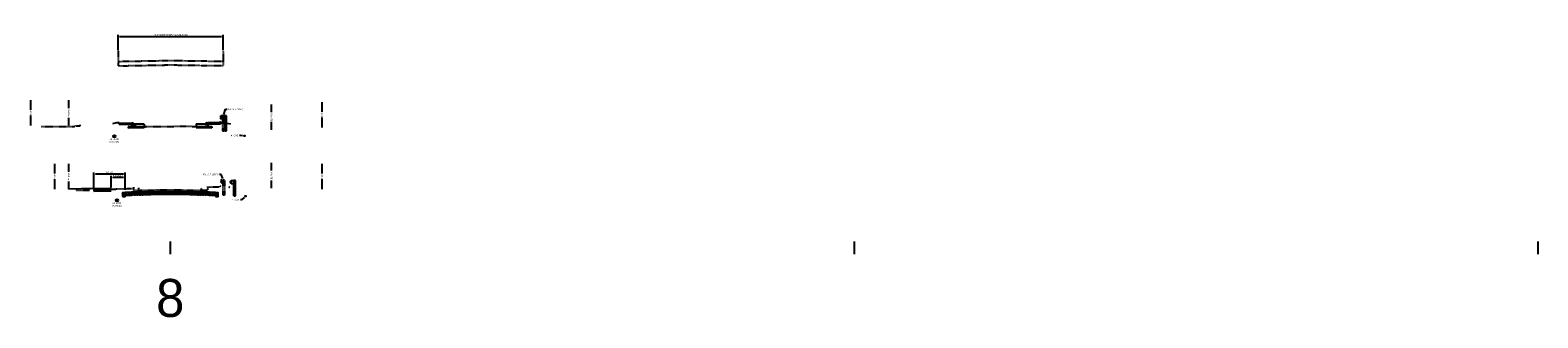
# Model space of a CAD drawing. Header units: feet. Extents: x 161250 to 169758, y 287353 to 289076.
# Tile 36 of 36: x 169162 to 169758, y 288201 to 288315. Entities that reach past the tile are written whole.
import ezdxf
from ezdxf import colors
from ezdxf.entities.mleader import LeaderData, LeaderLine
from ezdxf.lldxf.tags import DXFTag
from ezdxf.math import Vec2, Vec3

# ---------------------------------------------------------------- set-up
doc = ezdxf.new("R2010")
doc.units = ezdxf.units.FT
doc.header["$MEASUREMENT"] = 0
doc.linetypes.add('OhDOT_USTN2', pattern=[0.11, 0.069, -0.041])
doc.layers.add('DR_P_Storm_Sewer', color=1, linetype='Continuous', true_color=0xff0000)
for name, color, linetype in [('PV_P_Curb', 6, 'Continuous'), ('RD_P_GR_Rt', 1, 'grrtpr'), ('RD_P_Text', 1, 'Continuous'), ('RD_X_GR_Rt', 133, 'grrtex'), ('RD_X_Text', 9, 'Continuous'), ('RW_P_Esmt_TMP', 8, 'esmtmppr'), ('RW_X_Fee_RW', 50, 'rowex'), ('SC_Shading1', 247, 'Continuous'), ('UT_X_Gas', 52, 'gasex'), ('UT_X_Gas_Text', 56, 'Continuous'), ('UT_X_Water_Text', 142, 'Continuous'), ('XS_P_Curb', 6, 'Continuous'), ('XS_X_Ground_Line', 180, 'OhDOT_USTN2')]:
    doc.layers.add(name, color=color, linetype=linetype)
doc.layers.add('VIEWPORT', color=232, linetype='Continuous', plot=False)
doc.styles.add('Slanted', font='font31.shx', dxfattribs={"height": 0.1})
doc.styles.add('Slanted-Normal', font='font31.shx', dxfattribs={"height": 0.1})
doc.styles.get("Standard").update_dxf_attribs({"font": 'font31.shx'})
doc.styles.add('Straight-Normal', font='font30.shx', dxfattribs={"height": 0.1})
doc.linetypes.add('esmtmppr', pattern='A,1.95,-0.05,["TMP",Slanted,S=1,R=0,X=0,Y=-0.06],-0.35,1.95', length=4.3)
doc.linetypes.add('gasex', pattern='A,0.15,-0.2,0.15,-0.2,0.15,-0.1,["G",Straight-Normal,S=1,R=0,X=0,Y=-0.06],-0.15,0.15,-0.2,0.15,-0.2', length=1.8)
doc.linetypes.add('grrtex', pattern='A,0,[1,GRREX,S=1,R=0,X=0,Y=0],-0.3125', length=0.3125)
tags = doc.linetypes.add('grrtpr', pattern='A,0.18,["●",Standard,S=0.134,R=0,X=0,Y=-0.0925],0.135', length=0.315).pattern_tags.tags
tags[4] = DXFTag(74, 10)
doc.linetypes.add('rowex', pattern='A,0.75,-0.05,["Ex R/W",Straight-Normal,S=1,R=0,X=0,Y=-0.06],-0.7,0.75,-0.3,0.75,-0.3,0.75,-0.3,0.75,-0.3', length=5.7)
doc.dimstyles.new('COEC', dxfattribs={"dimscale": 13.9, "dimtxt": 0.18, "dimasz": 0.18, "dimexe": 0.18, "dimexo": 0.0625, "dimgap": 0.09, "dimtad": 1, "dimzin": 0, "dimdsep": 46, "dimtxsty": 'Standard', "dimcen": 0.09, "dimclrd": 256, "dimclre": 256, "dimclrt": 256, "dimaunit": 1, "dimadec": 4, "dimazin": 0, "dimtfac": 1, "dimtofl": 0, "dimtmove": 0, "dimatfit": 3, "dimfxl": 1, "dimtolj": 1, "dimtzin": 0, "dimlwd": -1, "dimlwe": -1, "dimarcsym": 0})

# ---------------------------------------------------------------- blocks, each defined once
blk = doc.blocks.new('*D1436')
at = {"layer": 'Defpoints', "color": 0, "transparency": 16777216}
for p in [(169199.93, 288256.4), (169194.42, 288252.05), (169199.93, 288251.97)]:
    blk.add_point(p, dxfattribs=at)
at = {"layer": 'RD_P_Text', "transparency": 16777216}
for p, q in [((169194.42, 288252.3), (169194.42, 288257.03)), ((169195.04, 288256.4), (169199.3, 288256.4)), ((169199.93, 288252.22), (169199.93, 288257.03))]:
    blk.add_line(p, q, dxfattribs=at)
for points in [[(169195.04, 288256.51), (169195.04, 288256.3), (169194.42, 288256.4)], [(169199.3, 288256.51), (169199.3, 288256.3), (169199.93, 288256.4)]]:
    blk.add_solid(points, dxfattribs=at)
at = {"layer": 'RD_P_Text', "transparency": 16777216, "insert": (169197.17, 288256.96), "char_height": 0.625, "attachment_point": 5}
blk.add_mtext("\\A1;5.2' WALK", dxfattribs=at)
blk = doc.blocks.new('*D1437')
at = {"layer": 'Defpoints', "color": 0, "transparency": 16777216}
for p in [(169199.93, 288257.7), (169187.62, 288251.92), (169199.93, 288251.97)]:
    blk.add_point(p, dxfattribs=at)
at = {"layer": 'RD_P_Text', "transparency": 16777216}
for p, q in [((169187.62, 288252.17), (169187.62, 288258.33)), ((169188.24, 288257.7), (169199.3, 288257.7)), ((169199.93, 288252.22), (169199.93, 288258.33))]:
    blk.add_line(p, q, dxfattribs=at)
for points in [[(169188.24, 288257.8), (169188.24, 288257.6), (169187.62, 288257.7)], [(169199.3, 288257.8), (169199.3, 288257.6), (169199.93, 288257.7)]]:
    blk.add_solid(points, dxfattribs=at)
at = {"layer": 'RD_P_Text', "transparency": 16777216, "insert": (169193.77, 288258.26), "char_height": 0.625, "attachment_point": 5}
blk.add_mtext('\\A1;DRIVE', dxfattribs=at)
blk = doc.blocks.new('*D1463')
at = {"layer": 'Defpoints', "color": 0, "transparency": 16777216}
for p in [(169238.65, 288312), (169197.14, 288306.39), (169238.65, 288306.41)]:
    blk.add_point(p, dxfattribs=at)
at = {"layer": 'RD_P_Text', "transparency": 16777216}
for p, q in [((169197.14, 288306.64), (169197.14, 288312.63)), ((169197.76, 288312), (169238.03, 288312)), ((169238.65, 288306.66), (169238.65, 288312.63))]:
    blk.add_line(p, q, dxfattribs=at)
for points in [[(169197.76, 288312.11), (169197.76, 288311.9), (169197.14, 288312)], [(169238.03, 288312.11), (169238.03, 288311.9), (169238.65, 288312)]]:
    blk.add_solid(points, dxfattribs=at)
at = {"layer": 'RD_P_Text', "transparency": 16777216, "insert": (169217.9, 288312.56), "char_height": 0.625, "attachment_point": 5}
blk.add_mtext("\\A1;42.0' O/O BRIDGE (HAR-68-0940)", dxfattribs=at)

msp = doc.modelspace()

# ---------------------------------------------------------------- hatches: boundary and pattern name
at = {"layer": 'SC_Shading1'}
h = msp.add_hatch(dxfattribs=at)
h.set_pattern_fill('GRAVEL', color=256, scale=0.5)
h.set_pattern_definition([(228.012787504, (1627.612858, 30.11517), (-4, -4.5), [0.067268, -6.6595440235]), (184.969740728, (1627.567858, 30.06517), (6, 0.5), [0.115434, -11.4279623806]), (132.510447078, (1627.452858, 30.05517), (5, -5.5), [0.081394, -8.05801629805]), (267.273689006, (1627.257858, 29.93017), (0.5, 10), [0.105119, -10.4067790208]), (292.833654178, (1627.252858, 29.82517), (-2.5, 6), [0.1030775, -10.20468656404]), (357.273689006, (1627.292858, 29.73017), (-10, 0.5), [0.105119, -10.4067790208]), (37.694240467, (1627.397858, 29.72517), (-6.5, -5), [0.1390145, -13.76242427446]), (72.255328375, (1627.507858, 29.81017), (3.5, 11), [0.131244, -12.9931607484]), (121.429565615, (1627.547858, 29.93517), (-4, 6.5), [0.105475, -10.4420365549]), (175.236358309, (1627.492858, 30.02517), (5.5, -0.5), [0.120416, -5.9003812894]), (222.397437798, (1627.372858, 30.035171), (-6, -5.5), [0.155724, -15.4166875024]), (138.814074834, (1627.75286, 29.92517), (-3.5, 3), [0.0531505, -5.2619224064]), (171.46923439, (1627.712858, 29.96017), (6.5, -1), [0.1011185, -10.0107557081]), (225, (1627.61286, 29.97517), (-6e-17, -0.5), [0.0707105, -0.6363962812]), (203.198590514, (1627.57786, 30.03517), (2.5, 1), [0.038079, -3.7698075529]), (291.801409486, (1627.54286, 30.02017), (-0.5, 1.5), [0.0538515, -2.6387309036]), (30.963756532, (1627.56286, 29.97017), (1.5, 1), [0.0874645, -2.8280114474]), (161.565051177, (1627.63786, 30.01517), (1, -0.5), [0.0632455, -1.5178933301]), (16.389540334, (1627.252858, 30.02017), (5, 1.5), [0.0886, -8.7714225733]), (70.346175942, (1627.337858, 30.04517), (-2.0000000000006, -5.5000000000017), [0.0743305, -7.35870387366]), (293.198590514, (1627.63786, 30.11517), (-1, 2.5), [0.0761575, -3.7317290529]), (343.610459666, (1627.667858, 30.04517), (-5, 1.5), [0.0886, -8.7714225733]), (339.44395478, (1627.25286, 29.71017), (-2.5, 1), [0.08544, -4.18656187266]), (294.775140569, (1627.332858, 29.68017), (-2.5, 5.5), [0.071589, -7.08732153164]), (66.801409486, (1627.64286, 29.61517), (1, 2.5), [0.0761575, -3.7317290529]), (17.354024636, (1627.672858, 29.68517), (-6.5, -2), [0.0838155, -8.2977118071]), (69.44395478, (1627.39786, 29.61517), (-1, -2.5), [0.04272, -4.22928187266]), (101.309932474, (1627.61286, 29.61517), (-0.5, 2), [0.025495, -2.5240147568]), (165.96375653, (1627.60786, 29.64017), (1.5, -0.5), [0.1030775, -1.9584753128]), (186.009005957, (1627.507858, 29.66517), (5, 0.5), [0.095525, -9.4569615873]), (303.690067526, (1627.56286, 29.92517), (-0.5, 1), [0.072111, -1.7306646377]), (353.157226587, (1627.602858, 29.86517), (8.5, -1), [0.125897, -12.463781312]), (60.945395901, (1627.72786, 29.85017), (-2, -3.5), [0.051478, -5.0963370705]), (90, (1627.75286, 29.89517), (-0.5, 0.5), [0.03, -0.47]), (120.256437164, (1627.497858, 29.68017), (2, -3.5), [0.069462, -6.8767599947]), (48.012787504, (1627.462858, 29.74017), (4, 4.5), [0.134536, -6.5922760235]), (0, (1627.55286, 29.84017), (0.5, 0.5), [0.13, -0.37]), (325.304846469, (1627.682858, 29.84017), (5, -3.5), [0.079057, -7.8266371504]), (254.0546041, (1627.74786, 29.79517), (-0.5, -2), [0.072801, -3.56725394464]), (207.645975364, (1627.727858, 29.72517), (-9.5, -5), [0.1185325, -11.7347370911]), (175.42607874, (1627.622858, 29.67017), (-6.5, 0.5), [0.1253995, -12.414536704])])
edge = h.paths.add_edge_path()
edge.add_arc((169199.43, 288248.924), 0.166, 0, 360)
h.paths.add_polyline_path([(169198.93, 288248.758), (169199.43, 288248.758), (169199.93, 288248.758), (169199.93, 288250.258), (169198.93, 288250.258)])
h = msp.add_hatch(dxfattribs=at)
h.set_pattern_fill('ZIGZAG', color=256, scale=4)
h.set_pattern_definition([(0, (0, 0), (0.5, 0.5), [0.5, -0.5]), (90, (0.5, 0), (-0.5, 0.5), [0.5, -0.5])])
h.paths.add_polyline_path([(169199.93, 288249.178), (169202.43, 288249.39), (169202.43, 288249.41), (169217.756, 288249.716), (169233.175, 288249.408), (169233.175, 288249.388), (169235.675, 288249.179), (169235.675, 288250.339), (169233.175, 288250.548), (169233.175, 288250.568), (169217.756, 288250.876), (169202.43, 288250.57), (169202.43, 288250.55), (169199.93, 288250.338)])
h = msp.add_hatch(dxfattribs=at)
h.set_pattern_fill('GRAVEL', color=256, scale=0.5)
h.set_pattern_definition([(228.012787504, (1664.35771, 30.113306), (-4, -4.5), [0.067268, -6.6595440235]), (184.969740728, (1664.31271, 30.063306), (6, 0.5), [0.115434, -11.4279623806]), (132.510447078, (1664.19771, 30.053306), (5, -5.5), [0.081394, -8.05801629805]), (267.273689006, (1664.00271, 29.928306), (0.5, 10), [0.105119, -10.4067790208]), (292.833654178, (1663.99771, 29.823306), (-2.5, 6), [0.1030775, -10.20468656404]), (357.273689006, (1664.03771, 29.728306), (-10, 0.5), [0.105119, -10.4067790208]), (37.694240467, (1664.14271, 29.723306), (-6.5, -5), [0.1390145, -13.76242427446]), (72.255328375, (1664.25271, 29.808306), (3.5, 11), [0.131244, -12.9931607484]), (121.429565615, (1664.29271, 29.933306), (-4, 6.5), [0.105475, -10.4420365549]), (175.236358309, (1664.23771, 30.023306), (5.5, -0.5), [0.120416, -5.9003812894]), (222.397437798, (1664.11771, 30.033306), (-6, -5.5), [0.155724, -15.4166875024]), (138.814074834, (1664.49771, 29.923306), (-3.5, 3), [0.0531505, -5.2619224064]), (171.46923439, (1664.45771, 29.958306), (6.5, -1), [0.1011185, -10.0107557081]), (225, (1664.3577, 29.9733), (-6e-17, -0.5), [0.0707105, -0.6363962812]), (203.198590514, (1664.32271, 30.033306), (2.5, 1), [0.038079, -3.7698075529]), (291.801409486, (1664.28771, 30.01831), (-0.5, 1.5), [0.0538515, -2.6387309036]), (30.963756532, (1664.30771, 29.96831), (1.5, 1), [0.0874645, -2.8280114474]), (161.565051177, (1664.38271, 30.0133), (1, -0.5), [0.0632455, -1.5178933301]), (16.389540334, (1663.99771, 30.018306), (5, 1.5), [0.0886, -8.7714225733]), (70.346175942, (1664.08271, 30.043306), (-2.0000000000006, -5.5000000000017), [0.0743305, -7.35870387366]), (293.198590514, (1664.38271, 30.113306), (-1, 2.5), [0.0761575, -3.7317290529]), (343.610459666, (1664.41271, 30.043306), (-5, 1.5), [0.0886, -8.7714225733]), (339.44395478, (1663.99771, 29.708306), (-2.5, 1), [0.08544, -4.18656187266]), (294.775140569, (1664.07771, 29.678306), (-2.5, 5.5), [0.071589, -7.08732153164]), (66.801409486, (1664.38771, 29.613306), (1, 2.5), [0.0761575, -3.7317290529]), (17.354024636, (1664.41771, 29.683306), (-6.5, -2), [0.0838155, -8.2977118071]), (69.44395478, (1664.14271, 29.613306), (-1, -2.5), [0.04272, -4.22928187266]), (101.309932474, (1664.35771, 29.61331), (-0.5, 2), [0.025495, -2.5240147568]), (165.96375653, (1664.35271, 29.6383), (1.5, -0.5), [0.1030775, -1.9584753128]), (186.009005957, (1664.25271, 29.663306), (5, 0.5), [0.095525, -9.4569615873]), (303.690067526, (1664.30771, 29.9233), (-0.5, 1), [0.072111, -1.7306646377]), (353.157226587, (1664.34771, 29.863306), (8.5, -1), [0.125897, -12.463781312]), (60.945395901, (1664.47271, 29.848306), (-2, -3.5), [0.051478, -5.0963370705]), (90, (1664.4977, 29.8933), (-0.5, 0.5), [0.03, -0.47]), (120.256437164, (1664.24271, 29.678306), (2, -3.5), [0.069462, -6.8767599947]), (48.012787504, (1664.20771, 29.738306), (4, 4.5), [0.134536, -6.5922760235]), (0, (1664.2977, 29.8383), (0.5, 0.5), [0.13, -0.37]), (325.304846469, (1664.42771, 29.838306), (5, -3.5), [0.079057, -7.8266371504]), (254.0546041, (1664.49271, 29.793306), (-0.5, -2), [0.072801, -3.56725394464]), (207.645975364, (1664.47271, 29.723306), (-9.5, -5), [0.1185325, -11.7347370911]), (175.42607874, (1664.36771, 29.668306), (-6.5, 0.5), [0.1253995, -12.414536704])])
edge = h.paths.add_edge_path()
edge.add_arc((169236.175, 288248.922), 0.166, 0, 360)
h.paths.add_polyline_path([(169235.675, 288248.756), (169236.175, 288248.756), (169236.675, 288248.756), (169236.675, 288250.256), (169235.675, 288250.256)])

# ---------------------------------------------------------------- linework, layer by layer
at = {"layer": 'DR_P_Storm_Sewer'}
for centre in [(169199.43, 288248.924), (169236.175, 288248.922)]:
    msp.add_circle(centre, 0.166, dxfattribs=at)
at = {"layer": 'PV_P_Curb', "flags": 128}
msp.add_lwpolyline([(169199.93, 288249.178), (169202.43, 288249.39), (169202.43, 288249.41), (169217.756, 288249.716), (169233.175, 288249.408), (169233.175, 288249.388), (169235.675, 288249.179), (169235.675, 288250.339), (169233.175, 288250.548), (169233.175, 288250.568), (169217.756, 288250.876), (169202.43, 288250.57), (169202.43, 288250.55), (169199.93, 288250.338)], close=True, dxfattribs=at)
at = {"layer": 'RD_P_GR_Rt', "linetype": 'Continuous'}
for points in [[(169238.348, 288279.534), (169238.348, 288280.701)], [(169239.348, 288274.701), (169239.348, 288280.701)], [(169240.014, 288280.701), (169239.348, 288280.701)], [(169240.014, 288274.701), (169240.014, 288280.701)], [(169239.348, 288278.034), (169240.014, 288278.034)], [(169239.348, 288274.701), (169240.014, 288274.701)], [(169241.826, 288253.966), (169241.826, 288255.132)], [(169242.826, 288249.132), (169242.826, 288255.132)], [(169243.493, 288255.132), (169242.826, 288255.132)], [(169242.826, 288252.465), (169243.493, 288252.465)], [(169243.493, 288249.132), (169243.493, 288255.132)], [(169242.826, 288249.132), (169243.493, 288249.132)]]:
    msp.add_lwpolyline(points, dxfattribs=at)
at = {"layer": 'RD_P_GR_Rt'}
for points in [[(169238.348, 288280.701), (169239.348, 288280.701)], [(169238.348, 288279.534), (169239.348, 288279.534)], [(169241.826, 288255.132), (169242.826, 288255.132)], [(169241.826, 288253.966), (169242.826, 288253.966)]]:
    msp.add_lwpolyline(points, dxfattribs=at)
for centre in [(169237.598, 288278.034), (169241.076, 288252.465)]:
    msp.add_circle(centre, 0.02, dxfattribs=at)
for points in [[(169238.348, 288279.618), (169238.123, 288279.794), (169238.1, 288279.897), (169238.19, 288279.983), (169238.325, 288280.082), (169238.342, 288280.112), (169238.329, 288280.188), (169238.127, 288280.361), (169238.107, 288280.427), (169238.266, 288280.549), (169238.348, 288280.618)], [(169241.826, 288254.049), (169241.602, 288254.225), (169241.578, 288254.328), (169241.668, 288254.414), (169241.804, 288254.513), (169241.82, 288254.543), (169241.807, 288254.619), (169241.605, 288254.792), (169241.585, 288254.858), (169241.744, 288254.981), (169241.826, 288255.049)]]:
    msp.add_spline(points, degree=3, dxfattribs=at)
at = {"layer": 'RD_X_GR_Rt', "linetype": 'OhDOT_USTN2', "flags": 128}
for points in [[(169237.75, 288280.654), (169237.75, 288279.488)], [(169238.417, 288280.654), (169237.75, 288280.654)], [(169239.083, 288280.654), (169238.417, 288280.654)], [(169238.417, 288280.654), (169238.417, 288278.238)], [(169239.083, 288280.654), (169239.083, 288278.238)], [(169238.417, 288279.488), (169237.75, 288279.488)], [(169238.417, 288278.238), (169238.417, 288274.654)], [(169239.083, 288274.654), (169238.417, 288274.654)], [(169239.083, 288278.238), (169239.083, 288274.654)], [(169237.855, 288255.299), (169237.855, 288254.132)], [(169238.521, 288255.299), (169237.855, 288255.299)], [(169238.521, 288254.132), (169237.855, 288254.132)], [(169239.188, 288255.299), (169238.521, 288255.299)], [(169238.521, 288255.299), (169238.521, 288252.882)], [(169238.521, 288252.882), (169238.521, 288249.299)], [(169239.188, 288255.299), (169239.188, 288252.882)], [(169239.188, 288252.882), (169239.188, 288249.299)], [(169239.188, 288249.299), (169238.521, 288249.299)]]:
    msp.add_lwpolyline(points, dxfattribs=at)
at = {"layer": 'RD_X_GR_Rt', "linetype": 'OhDOT_USTN2'}
for points in [[(169237.75, 288280.654), (169237.502, 288280.363), (169237.74, 288280.069), (169237.502, 288279.787), (169237.75, 288279.488)], [(169237.855, 288255.299), (169237.607, 288255.008), (169237.845, 288254.713), (169237.607, 288254.432), (169237.855, 288254.132)]]:
    msp.add_spline(points, degree=3, dxfattribs=at)
at = {"layer": 'RD_X_Text'}
for centre in [(169237.497, 288278.238), (169237.602, 288252.882)]:
    msp.add_circle(centre, 0.04, dxfattribs=at)
at = {"layer": 'RW_P_Esmt_TMP', "flags": 128}
for points in [[(169162.756, 288283.041), (169162.756, 288286.83)], [(169277.756, 288282.253), (169277.756, 288286.041)], [(169162.756, 288276.83), (169162.756, 288280.837)], [(169277.756, 288276.041), (169277.756, 288280.049)], [(169172.176, 288257.866), (169172.176, 288261.654)], [(169277.756, 288257.896), (169277.756, 288261.685)], [(169172.176, 288251.654), (169172.176, 288255.662)], [(169277.756, 288251.685), (169277.756, 288255.692)]]:
    msp.add_lwpolyline(points, dxfattribs=at)
at = {"layer": 'RW_X_Fee_RW', "linetype": 'Continuous', "flags": 128}
for points in [[(169177.756, 288283.734), (169177.756, 288286.83)], [(169177.756, 288276.83), (169177.756, 288279.885)], [(169257.756, 288282.099), (169257.756, 288285.195)], [(169257.756, 288275.195), (169257.756, 288278.25)], [(169257.756, 288259.029), (169257.756, 288262.125)], [(169177.756, 288258.558), (169177.756, 288261.654)], [(169177.756, 288251.654), (169177.756, 288254.709)], [(169257.756, 288252.125), (169257.756, 288255.18)]]:
    msp.add_lwpolyline(points, dxfattribs=at)
at = {"layer": 'UT_X_Gas'}
for centre in [(169247.048, 288272.776), (169247.469, 288248.928)]:
    msp.add_circle(centre, 0.166, dxfattribs=at)
at = {"layer": 'UT_X_Water_Text'}
for centre in [(169195.688, 288272.584), (169196.729, 288247.29)]:
    msp.add_circle(centre, 0.5, dxfattribs=at)
at = {"layer": 'VIEWPORT', "flags": 128}
for points in [[(169217.756, 288231.006), (169217.756, 288226.006)], [(169487.755, 288231.006), (169487.755, 288226.006)], [(169757.755, 288231.006), (169757.755, 288226.006)]]:
    msp.add_lwpolyline(points, dxfattribs=at)
at = {"layer": 'XS_P_Curb', "flags": 128}
for points in [[(169196.526, 288277.919), (169194.981, 288277.533)], [(169197.526, 288277.919), (169196.526, 288277.919)], [(169197.526, 288277.919), (169202.648, 288277.837)], [(169197.526, 288277.336), (169197.526, 288277.919)], [(169197.526, 288277.586), (169202.648, 288277.504)], [(169197.526, 288277.336), (169202.648, 288277.254)], [(169207.507, 288276.41), (169201.148, 288276.301)], [(169201.148, 288276.301), (169201.148, 288275.801)], [(169207.507, 288275.91), (169201.148, 288275.801)], [(169202.648, 288277.837), (169202.648, 288276.327)], [(169202.985, 288277.837), (169202.648, 288277.837)], [(169203.235, 288277.587), (169203.235, 288277.337)], [(169207.507, 288277.41), (169203.235, 288277.337)], [(169207.507, 288277.41), (169207.507, 288276.41)], [(169207.507, 288276.41), (169207.507, 288275.91)], [(169228.006, 288277.508), (169228.006, 288276.508)], [(169228.006, 288277.508), (169231.864, 288277.454)], [(169228.006, 288276.508), (169228.006, 288276.008)], [(169228.006, 288276.508), (169234.12, 288276.423)], [(169228.006, 288276.008), (169234.12, 288275.923)], [(169231.864, 288277.704), (169231.864, 288277.454)], [(169232.114, 288277.954), (169232.62, 288277.954)], [(169237.598, 288278.034), (169232.62, 288277.954)], [(169232.62, 288277.954), (169232.62, 288276.444)], [(169237.598, 288277.701), (169232.62, 288277.621)], [(169237.598, 288277.451), (169232.62, 288277.371)], [(169234.12, 288276.423), (169234.12, 288275.923)], [(169237.598, 288278.034), (169237.598, 288277.451)], [(169237.598, 288278.034), (169238.598, 288278.034)], [(169238.598, 288278.034), (169241.493, 288277.506)], [(169187.619, 288251.925), (169177.756, 288251.654)], [(169187.619, 288251.925), (169194.419, 288252.052)], [(169187.619, 288251.925), (169187.619, 288250.925)], [(169187.619, 288251.425), (169194.419, 288251.552)], [(169187.619, 288250.925), (169194.419, 288251.052)]]:
    msp.add_lwpolyline(points, dxfattribs=at)
for points in [[(169198.93, 288248.758), (169199.93, 288248.758), (169199.93, 288250.258), (169198.93, 288250.258)], [(169235.675, 288248.756), (169236.675, 288248.756), (169236.675, 288250.256), (169235.675, 288250.256)]]:
    msp.add_lwpolyline(points, close=True, dxfattribs=at)
at = {"layer": 'XS_P_Curb'}
for centre, start, end in [((169202.985, 288277.587), 0, 90), ((169232.114, 288277.704), 90, 180)]:
    msp.add_arc(centre, 0.25, start, end, dxfattribs=at)
at = {"layer": 'XS_X_Ground_Line', "flags": 128}
for points in [[(169197.14, 288306.39), (169197.14, 288300.431)], [(169238.655, 288306.414), (169238.655, 288300.504)], [(169197.14, 288302.181), (169217.756, 288302.554), (169238.655, 288302.254)], [(169197.14, 288300.431), (169217.756, 288300.804), (169238.655, 288300.504)], [(169182.073, 288276.593), (169180.478, 288276.538), (169179.648, 288276.327), (169177.756, 288276.33), (169172.107, 288276.315), (169166.838, 288276.3)], [(169180.478, 288277.038), (169180.478, 288276.538)], [(169182.073, 288277.093), (169182.073, 288276.593)], [(169198.176, 288277.751), (169198.176, 288277.418)], [(169198.176, 288277.418), (169198.393, 288277.463), (169201.395, 288277.43), (169203.25, 288277.428)], [(169203.25, 288277.761), (169203.25, 288276.347)], [(169203.845, 288276.347), (169203.25, 288276.347)], [(169203.845, 288277.347), (169203.845, 288276.347)], [(169203.845, 288276.347), (169207.507, 288276.41), (169217.756, 288276.516), (169223.704, 288276.568), (169228.006, 288276.508), (169231.817, 288276.455)], [(169231.817, 288277.455), (169231.817, 288276.455)], [(169231.817, 288276.455), (169232.476, 288276.455)], [(169232.476, 288278.076), (169232.476, 288276.455)], [(169232.476, 288277.743), (169237.407, 288277.828)], [(169237.407, 288278.161), (169237.407, 288277.828)], [(169180.805, 288251.654), (169180.805, 288251.321)], [(169180.805, 288251.321), (169185.606, 288251.36), (169185.891, 288251.365)], [(169185.891, 288251.698), (169185.891, 288251.365)], [(169187.813, 288251.306), (169193.009, 288251.588), (169198.205, 288251.87), (169203.279, 288251.941)], [(169187.813, 288251.806), (169187.813, 288251.306)], [(169203.279, 288252.441), (169203.279, 288251.238)], [(169205.211, 288251.238), (169203.279, 288251.238)], [(169205.211, 288252.238), (169205.211, 288251.238)], [(169205.211, 288251.238), (169213.934, 288251.422), (169217.647, 288251.466), (169217.917, 288251.445), (169223.012, 288251.375), (169228.108, 288251.305), (169230.001, 288251.286)], [(169230.001, 288252.286), (169230.001, 288251.286)], [(169230.001, 288251.286), (169232.417, 288251.286)], [(169232.417, 288252.737), (169232.417, 288251.286)], [(169237.375, 288252.569), (169232.417, 288252.404)], [(169237.375, 288252.902), (169237.375, 288252.569)]]:
    msp.add_lwpolyline(points, dxfattribs=at)

# ---------------------------------------------------------------- texts
at = {"layer": 'RW_P_Esmt_TMP', "char_height": 0.625, "attachment_point": 5, "rotation": 90}
for insert in [(169162.756, 288281.83), (169277.756, 288281.041), (169172.176, 288256.654), (169277.756, 288256.685)]:
    msp.add_mtext_dynamic_manual_height_columns('TMP', width=1.87451, gutter_width=10, heights=[0], dxfattribs=dict(at, insert=insert))
at = {"layer": 'RW_X_Fee_RW', "char_height": 0.625, "attachment_point": 5, "rotation": 90}
for insert in [(169177.756, 288281.83), (169257.756, 288280.195), (169177.756, 288256.654), (169257.756, 288257.125)]:
    msp.add_mtext_dynamic_manual_height_columns('Ex R/W', width=9.60773, gutter_width=10, heights=[0], dxfattribs=dict(at, insert=insert))
at = {"layer": 'UT_X_Water_Text', "char_height": 0.625, "attachment_point": 2}
for insert in [(169195.688, 288271.793), (169196.729, 288246.499)]:
    msp.add_mtext_dynamic_manual_height_columns('12" WTR.\\P(ABAND.)', width=4.5, gutter_width=10, heights=[0], dxfattribs=dict(at, insert=insert))
at = {"layer": 'VIEWPORT', "insert": (169217.756, 288208.62), "char_height": 15, "attachment_point": 5}
msp.add_mtext_dynamic_manual_height_columns('8', width=45.95559, gutter_width=10, heights=[0], dxfattribs=at)

# ---------------------------------------------------------------- dimensions: what is measured, and where the dimension line sits
at = {"layer": 'RD_P_Text'}
for base, p1, p2, text, picture, middle in [((169238.655, 288312.001), (169197.14, 288306.39), (169238.655, 288306.414), "42.0' O/O BRIDGE (HAR-68-0940)", '*D1463', (169217.897, 288312.564)), ((169199.93, 288257.7), (169187.619, 288251.925), (169199.93, 288251.966), 'DRIVE', '*D1437', (169193.774, 288258.263)), ((169199.93, 288256.402), (169194.419, 288252.052), (169199.93, 288251.966), "5.2' WALK", '*D1436', (169197.174, 288256.964))]:
    dim = msp.add_linear_dim(base=base, p1=p1, p2=p2, text=text, dimstyle='COEC', override={"dimscale": 5, "dimtxt": 0.125, "dimasz": 0.125, "dimexe": 0.125, "dimexo": 0.05, "dimgap": 0.05}, dxfattribs=at)
    dim.commit()
    dim.dimension.update_dxf_attribs({"geometry": picture, "text_midpoint": middle})

# ---------------------------------------------------------------- leaders
ml = msp.add_multileader_mtext('Standard', dxfattribs=at)
ml.set_content('EX. G.R. (TBR)', color=256, style='Slanted-Normal')
ml.set_leader_properties(color=256, linetype='ByLayer', lineweight=-1)
ml.build(insert=Vec2(0, 0))
ml.multileader.update_dxf_attribs({"dogleg_length": 0.125, "arrow_head_size": 0.625, "scale": 5})
ctx = ml.context
ctx.base_point, ctx.scale, ctx.char_height, ctx.arrow_head_size, ctx.landing_gap_size, ctx.plane_origin = Vec3(169240.208, 288283.348), 5, 0.625, 0.625, 0.45, Vec3(169238.75, 288280.654)
notes = []
notes.append((ctx, [(1, (1, 1, 0), (169239.583, 288283.348), (1, 0), 0.625, [(0, [(169238.75, 288280.654)], 0, [])])]))
ctx.mtext.insert, ctx.mtext.flow_direction = Vec3(169240.658, 288283.66), 5
ml = msp.add_multileader_mtext('Standard', dxfattribs=at)
ml.set_content('EX. G.R. (TBR)', color=256, style='Slanted-Normal')
ml.set_leader_properties(color=256, linetype='ByLayer', lineweight=-1)
ml.build(insert=Vec2(0, 0))
ml.multileader.update_dxf_attribs({"dogleg_length": 0.125, "arrow_head_size": 0.625, "scale": 5})
ctx = ml.context
ctx.base_point, ctx.scale, ctx.char_height, ctx.arrow_head_size, ctx.landing_gap_size, ctx.plane_origin = Vec3(169229.718, 288257.469), 5, 0.625, 0.625, 0.45, Vec3(169238.855, 288255.299)
ctx.text_align_type = 2
notes.append((ctx, [(0, (1, 1, 0), (169237.825, 288257.469), (-1, 0), 0.625, [(0, [(169238.855, 288255.299)], 0, [])])]))
ctx.mtext.insert, ctx.mtext.alignment, ctx.mtext.flow_direction = Vec3(169236.75, 288257.781), 3, 5
at = {"layer": 'UT_X_Gas_Text'}
ml = msp.add_multileader_mtext('Standard', dxfattribs=at)
ml.set_content('4" GAS', color=256, style='Slanted-Normal')
ml.set_leader_properties()
ml.build(insert=Vec2(0, 0))
ml.multileader.update_dxf_attribs({"dogleg_length": 0.1, "arrow_head_size": 0.625, "scale": 5})
ctx = ml.context
ctx.base_point, ctx.scale, ctx.char_height, ctx.arrow_head_size, ctx.landing_gap_size, ctx.plane_origin = Vec3(169241.069, 288272.905), 5, 0.625, 0.625, 0.5, Vec3(169229.78, 288270.924)
ctx.text_align_type = 2
notes.append((ctx, [(1, (1, 1, 0), (169245.555, 288272.905), (-1, 0), 0.5, [(0, [(169246.882, 288272.776)], 0, [])])]))
ctx.mtext.insert, ctx.mtext.alignment, ctx.mtext.flow_direction = Vec3(169244.555, 288273.217), 3, 5
ml = msp.add_multileader_mtext('Standard', dxfattribs=at)
ml.set_content('4" GAS', color=256, style='Slanted-Normal')
ml.set_leader_properties()
ml.build(insert=Vec2(0, 0))
ml.multileader.update_dxf_attribs({"dogleg_length": 0.1, "arrow_head_size": 0.625, "scale": 5})
ctx = ml.context
ctx.base_point, ctx.scale, ctx.char_height, ctx.arrow_head_size, ctx.landing_gap_size, ctx.plane_origin = Vec3(169241.452, 288247.465), 5, 0.625, 0.625, 0.5, Vec3(169230.201, 288247.076)
ctx.text_align_type = 2
notes.append((ctx, [(1, (1, 1, 0), (169245.938, 288247.465), (-1, 0), 0.5, [(0, [(169247.365, 288248.799)], 0, [])])]))
ctx.mtext.insert, ctx.mtext.alignment, ctx.mtext.flow_direction = Vec3(169244.938, 288247.777), 3, 5
for ctx, leaders in notes:
    for number, flags, end, landing, length, lines in leaders:
        leader = LeaderData()
        leader.index, (leader.has_last_leader_line, leader.has_dogleg_vector, leader.attachment_direction) = number, flags
        leader.last_leader_point, leader.dogleg_vector, leader.dogleg_length = Vec3(end), Vec3(landing), length
        for number, points, colour, breaks in lines:
            line = LeaderLine()
            line.index, line.vertices, line.color, line.breaks = number, Vec3.list(points), colors.encode_raw_color(colour), breaks
            leader.lines.append(line)
        ctx.leaders.append(leader)

doc.saveas('drawing.dxf')
